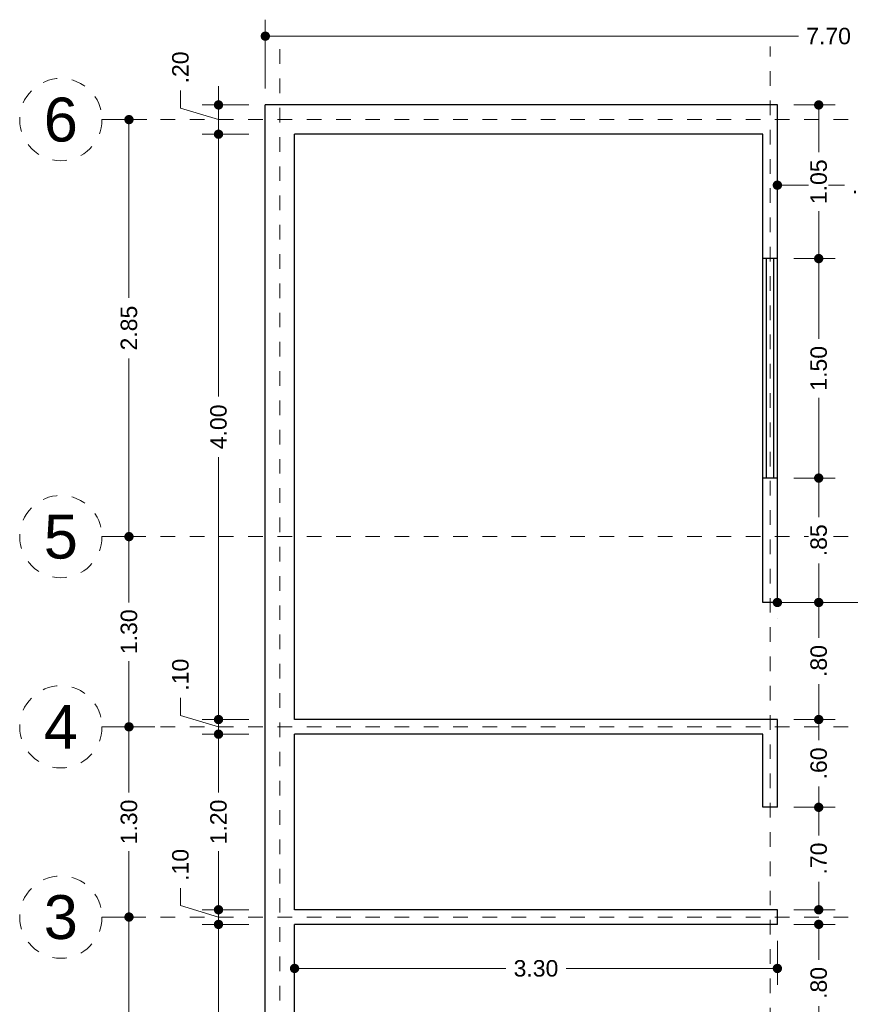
# Model space of a CAD drawing. Header units: millimetres. Extents: x 2562.9 to 2573.3, y 873.5 to 886.8.
# Tile 2 of 3: x 2562.9 to 2568.6, y 880.1 to 886.8. Entities that reach past the tile are written whole.
import ezdxf
from ezdxf.enums import TextEntityAlignment as Align

# ---------------------------------------------------------------- set-up
doc = ezdxf.new("R2010")
doc.units = ezdxf.units.MM
doc.header["$LTSCALE"] = 0.001
doc.linetypes.add('CENTER2', pattern=[28.575, 19.05, -3.175, 3.175, -3.175])
for name, color, linetype, lineweight in [('Cotas', 7, 'Continuous', 18), ('Ejes', 7, 'CENTER2', 5), ('Muros', 7, 'Continuous', 30), ('Ventanas', 250, 'Continuous', 25)]:
    doc.layers.add(name, color=color, linetype=linetype, lineweight=lineweight)
doc.styles.get("Standard").update_dxf_attribs({"font": 'arial.ttf'})
doc.dimstyles.new('1-75', dxfattribs={"dimscale": 75, "dimtxt": 0.0015, "dimasz": 0.00085, "dimexe": 0.0015, "dimexo": 0.0015, "dimgap": 0.0008, "dimtad": 0, "dimzin": 4, "dimdsep": 46, "dimtxsty": 'Standard', "dimblk": 'DOT', "dimcen": 0.09, "dimclrd": 256, "dimclre": 256, "dimclrt": 256, "dimadec": 0, "dimazin": 0, "dimtfac": 1, "dimtofl": 0, "dimtmove": 1, "dimatfit": 2, "dimfxl": 0.0015, "dimtfill": 1, "dimtolj": 1, "dimtzin": 4, "dimlwd": -1, "dimlwe": -1, "dimarcsym": 0})

# ---------------------------------------------------------------- blocks, each defined once
blk = doc.blocks.new('_DOT')
at = {"color": 0, "linetype": 'ByBlock'}
blk.add_line((-0.5, 0), (-1, 0), dxfattribs=at)
at = {"color": 0, "linetype": 'ByBlock', "const_width": 0.5}
blk.add_lwpolyline([(-0.25, 0, 1), (0.25, 0, 1)], format="xyb", close=True, dxfattribs=at)
blk = doc.blocks.new('*D4')
at = {"layer": 'Cotas', "transparency": 16777216}
for p, q in [((2564.6152, 886.3094), (2564.6152, 886.7795)), ((2572.3152, 886.3094), (2572.3152, 886.7795)), ((2564.6789, 886.667), (2568.2597, 886.667)), ((2572.2514, 886.667), (2568.6706, 886.667))]:
    blk.add_line(p, q, dxfattribs=at)
at = {"layer": 'Defpoints', "color": 0, "transparency": 16777216}
for p in [(2572.3152, 886.667), (2564.6152, 886.1969), (2572.3152, 886.1969)]:
    blk.add_point(p, dxfattribs=at)
at = {"layer": 'Cotas', "transparency": 16777216, "xscale": 0.06375, "yscale": 0.06375, "zscale": 0.06375, "rotation": 180}
blk.add_blockref('_DOT', (2564.6152, 886.667), dxfattribs=at)
at = {"layer": 'Cotas', "transparency": 16777216, "xscale": 0.06375, "yscale": 0.06375, "zscale": 0.06375}
blk.add_blockref('_DOT', (2572.3152, 886.667), dxfattribs=at)
at = {"layer": 'Cotas', "transparency": 16777216, "insert": (2568.4652, 886.667), "char_height": 0.1125, "attachment_point": 5, "bg_fill": 3, "box_fill_scale": 1.1, "bg_fill_color": 256, "bg_fill_true_color": 13158600, "bg_fill_transparency": 0}
blk.add_mtext('\\A1;7.70', dxfattribs=at)
blk = doc.blocks.new('*D6')
at = {"layer": 'Cotas', "transparency": 16777216}
for p, q in [((2563.7954, 880.6469), (2563.571, 880.6469)), ((2563.6835, 880.5832), (2563.6835, 878.7551)), ((2563.6835, 876.5107), (2563.6835, 878.3388)), ((2564.5027, 876.4469), (2563.571, 876.4469))]:
    blk.add_line(p, q, dxfattribs=at)
at = {"layer": 'Defpoints', "color": 0, "transparency": 16777216}
for p in [(2563.6835, 880.6469), (2563.9079, 880.6469), (2564.6152, 876.4469)]:
    blk.add_point(p, dxfattribs=at)
at = {"layer": 'Cotas', "transparency": 16777216, "xscale": 0.06375, "yscale": 0.06375, "zscale": 0.06375}
for p, rotation in [((2563.6835, 880.6469), 90), ((2563.6835, 876.4469), 270)]:
    blk.add_blockref('_DOT', p, dxfattribs=dict(at, rotation=rotation))
at = {"layer": 'Cotas', "transparency": 16777216, "insert": (2563.6835, 878.5469), "char_height": 0.1125, "attachment_point": 5, "rotation": 90, "bg_fill": 3, "box_fill_scale": 1.1, "bg_fill_color": 256, "bg_fill_true_color": 13158600, "bg_fill_transparency": 0}
blk.add_mtext('\\A1;4.20', dxfattribs=at)
blk = doc.blocks.new('*D7')
at = {"layer": 'Cotas', "transparency": 16777216}
for p, q in [((2563.861, 881.9469), (2563.571, 881.9469)), ((2563.6835, 881.8832), (2563.6835, 881.4976)), ((2563.6835, 880.7107), (2563.6835, 881.0963)), ((2563.7954, 880.6469), (2563.571, 880.6469))]:
    blk.add_line(p, q, dxfattribs=at)
at = {"layer": 'Defpoints', "color": 0, "transparency": 16777216}
for p in [(2563.6835, 881.9469), (2563.9735, 881.9469), (2563.9079, 880.6469)]:
    blk.add_point(p, dxfattribs=at)
at = {"layer": 'Cotas', "transparency": 16777216, "xscale": 0.06375, "yscale": 0.06375, "zscale": 0.06375}
for p, rotation in [((2563.6835, 881.9469), 90), ((2563.6835, 880.6469), 270)]:
    blk.add_blockref('_DOT', p, dxfattribs=dict(at, rotation=rotation))
at = {"layer": 'Cotas', "transparency": 16777216, "insert": (2563.6835, 881.2969), "char_height": 0.1125, "attachment_point": 5, "rotation": 90, "bg_fill": 3, "box_fill_scale": 1.1, "bg_fill_color": 256, "bg_fill_true_color": 13158600, "bg_fill_transparency": 0}
blk.add_mtext('\\A1;1.30', dxfattribs=at)
blk = doc.blocks.new('*D8')
at = {"layer": 'Cotas', "transparency": 16777216}
for p, q in [((2563.7304, 883.2469), (2563.571, 883.2469)), ((2563.6835, 883.1832), (2563.6835, 882.7976)), ((2563.6835, 882.0107), (2563.6835, 882.3963)), ((2563.861, 881.9469), (2563.571, 881.9469))]:
    blk.add_line(p, q, dxfattribs=at)
at = {"layer": 'Defpoints', "color": 0, "transparency": 16777216}
for p in [(2563.6835, 883.2469), (2563.8429, 883.2469), (2563.9735, 881.9469)]:
    blk.add_point(p, dxfattribs=at)
at = {"layer": 'Cotas', "transparency": 16777216, "xscale": 0.06375, "yscale": 0.06375, "zscale": 0.06375}
for p, rotation in [((2563.6835, 883.2469), 90), ((2563.6835, 881.9469), 270)]:
    blk.add_blockref('_DOT', p, dxfattribs=dict(at, rotation=rotation))
at = {"layer": 'Cotas', "transparency": 16777216, "insert": (2563.6835, 882.5969), "char_height": 0.1125, "attachment_point": 5, "rotation": 90, "bg_fill": 3, "box_fill_scale": 1.1, "bg_fill_color": 256, "bg_fill_true_color": 13158600, "bg_fill_transparency": 0}
blk.add_mtext('\\A1;1.30', dxfattribs=at)
blk = doc.blocks.new('*D9')
at = {"layer": 'Cotas', "transparency": 16777216}
for p, q in [((2563.8047, 886.0969), (2563.571, 886.0969)), ((2563.6835, 886.0332), (2563.6835, 884.8794)), ((2563.6835, 883.3107), (2563.6835, 884.4644)), ((2563.7304, 883.2469), (2563.571, 883.2469))]:
    blk.add_line(p, q, dxfattribs=at)
at = {"layer": 'Defpoints', "color": 0, "transparency": 16777216}
for p in [(2563.6835, 886.0969), (2563.9172, 886.0969), (2563.8429, 883.2469)]:
    blk.add_point(p, dxfattribs=at)
at = {"layer": 'Cotas', "transparency": 16777216, "xscale": 0.06375, "yscale": 0.06375, "zscale": 0.06375}
for p, rotation in [((2563.6835, 886.0969), 90), ((2563.6835, 883.2469), 270)]:
    blk.add_blockref('_DOT', p, dxfattribs=dict(at, rotation=rotation))
at = {"layer": 'Cotas', "transparency": 16777216, "insert": (2563.6835, 884.6719), "char_height": 0.1125, "attachment_point": 5, "rotation": 90, "bg_fill": 3, "box_fill_scale": 1.1, "bg_fill_color": 256, "bg_fill_true_color": 13158600, "bg_fill_transparency": 0}
blk.add_mtext('\\A1;2.85', dxfattribs=at)
blk = doc.blocks.new('*D24')
at = {"layer": 'Cotas', "transparency": 16777216}
for p, q in [((2568.2277, 880.5969), (2568.5103, 880.5969)), ((2568.3978, 880.5332), (2568.3978, 880.3553)), ((2568.3978, 879.8607), (2568.3978, 880.0386)), ((2568.2277, 879.7969), (2568.5103, 879.7969))]:
    blk.add_line(p, q, dxfattribs=at)
at = {"layer": 'Defpoints', "color": 0, "transparency": 16777216}
for p in [(2568.1152, 880.5969), (2568.3978, 880.5969), (2568.1152, 879.7969)]:
    blk.add_point(p, dxfattribs=at)
at = {"layer": 'Cotas', "transparency": 16777216, "xscale": 0.06375, "yscale": 0.06375, "zscale": 0.06375}
for p, rotation in [((2568.3978, 880.5969), 90), ((2568.3978, 879.7969), 270)]:
    blk.add_blockref('_DOT', p, dxfattribs=dict(at, rotation=rotation))
at = {"layer": 'Cotas', "transparency": 16777216, "insert": (2568.3978, 880.1969), "char_height": 0.1125, "attachment_point": 5, "rotation": 90, "bg_fill": 3, "box_fill_scale": 1.1, "bg_fill_color": 256, "bg_fill_true_color": 13158600, "bg_fill_transparency": 0}
blk.add_mtext('\\A1;.80', dxfattribs=at)
blk = doc.blocks.new('*D25')
at = {"layer": 'Cotas', "transparency": 16777216}
for p, q in [((2568.2277, 881.3969), (2568.5103, 881.3969)), ((2568.3978, 881.3332), (2568.3978, 881.2053)), ((2568.3978, 880.7607), (2568.3978, 880.8886)), ((2568.2277, 880.6969), (2568.5103, 880.6969))]:
    blk.add_line(p, q, dxfattribs=at)
at = {"layer": 'Defpoints', "color": 0, "transparency": 16777216}
for p in [(2568.1152, 881.3969), (2568.1152, 880.6969), (2568.3978, 880.6969)]:
    blk.add_point(p, dxfattribs=at)
at = {"layer": 'Cotas', "transparency": 16777216, "xscale": 0.06375, "yscale": 0.06375, "zscale": 0.06375}
for p, rotation in [((2568.3978, 881.3969), 90), ((2568.3978, 880.6969), 270)]:
    blk.add_blockref('_DOT', p, dxfattribs=dict(at, rotation=rotation))
at = {"layer": 'Cotas', "transparency": 16777216, "insert": (2568.3978, 881.0469), "char_height": 0.1125, "attachment_point": 5, "rotation": 90, "bg_fill": 3, "box_fill_scale": 1.1, "bg_fill_color": 256, "bg_fill_true_color": 13158600, "bg_fill_transparency": 0}
blk.add_mtext('\\A1;.70', dxfattribs=at)
blk = doc.blocks.new('*D26')
at = {"layer": 'Cotas', "transparency": 16777216}
for p, q in [((2568.2277, 882.7969), (2568.5103, 882.7969)), ((2568.3978, 882.7332), (2568.3978, 882.5553)), ((2568.3978, 882.0607), (2568.3978, 882.2386)), ((2568.2277, 881.9969), (2568.5103, 881.9969))]:
    blk.add_line(p, q, dxfattribs=at)
at = {"layer": 'Defpoints', "color": 0, "transparency": 16777216}
for p in [(2568.1152, 882.7969), (2568.3978, 882.7969), (2568.1152, 881.9969)]:
    blk.add_point(p, dxfattribs=at)
at = {"layer": 'Cotas', "transparency": 16777216, "xscale": 0.06375, "yscale": 0.06375, "zscale": 0.06375}
for p, rotation in [((2568.3978, 882.7969), 90), ((2568.3978, 881.9969), 270)]:
    blk.add_blockref('_DOT', p, dxfattribs=dict(at, rotation=rotation))
at = {"layer": 'Cotas', "transparency": 16777216, "insert": (2568.3978, 882.3969), "char_height": 0.1125, "attachment_point": 5, "rotation": 90, "bg_fill": 3, "box_fill_scale": 1.1, "bg_fill_color": 256, "bg_fill_true_color": 13158600, "bg_fill_transparency": 0}
blk.add_mtext('\\A1;.80', dxfattribs=at)
blk = doc.blocks.new('*D27')
at = {"layer": 'Cotas', "transparency": 16777216}
for p, q in [((2568.2277, 883.6469), (2568.5103, 883.6469)), ((2568.3978, 883.5832), (2568.3978, 883.3809)), ((2568.3978, 882.8607), (2568.3978, 883.063)), ((2568.2277, 882.7969), (2568.5103, 882.7969))]:
    blk.add_line(p, q, dxfattribs=at)
at = {"layer": 'Defpoints', "color": 0, "transparency": 16777216}
for p in [(2568.1152, 883.6469), (2568.3978, 883.6469), (2568.1152, 882.7969)]:
    blk.add_point(p, dxfattribs=at)
at = {"layer": 'Cotas', "transparency": 16777216, "xscale": 0.06375, "yscale": 0.06375, "zscale": 0.06375}
for p, rotation in [((2568.3978, 883.6469), 90), ((2568.3978, 882.7969), 270)]:
    blk.add_blockref('_DOT', p, dxfattribs=dict(at, rotation=rotation))
at = {"layer": 'Cotas', "transparency": 16777216, "insert": (2568.3978, 883.2219), "char_height": 0.1125, "attachment_point": 5, "rotation": 90, "bg_fill": 3, "box_fill_scale": 1.1, "bg_fill_color": 256, "bg_fill_true_color": 13158600, "bg_fill_transparency": 0}
blk.add_mtext('\\A1;.85', dxfattribs=at)
blk = doc.blocks.new('*D28')
at = {"layer": 'Cotas', "transparency": 16777216}
for p, q in [((2568.2277, 885.1469), (2568.5103, 885.1469)), ((2568.3978, 885.0832), (2568.3978, 884.5976)), ((2568.3978, 883.7107), (2568.3978, 884.1963)), ((2568.2277, 883.6469), (2568.5103, 883.6469))]:
    blk.add_line(p, q, dxfattribs=at)
at = {"layer": 'Defpoints', "color": 0, "transparency": 16777216}
for p in [(2568.1152, 885.1469), (2568.3978, 885.1469), (2568.1152, 883.6469)]:
    blk.add_point(p, dxfattribs=at)
at = {"layer": 'Cotas', "transparency": 16777216, "xscale": 0.06375, "yscale": 0.06375, "zscale": 0.06375}
for p, rotation in [((2568.3978, 885.1469), 90), ((2568.3978, 883.6469), 270)]:
    blk.add_blockref('_DOT', p, dxfattribs=dict(at, rotation=rotation))
at = {"layer": 'Cotas', "transparency": 16777216, "insert": (2568.3978, 884.3969), "char_height": 0.1125, "attachment_point": 5, "rotation": 90, "bg_fill": 3, "box_fill_scale": 1.1, "bg_fill_color": 256, "bg_fill_true_color": 13158600, "bg_fill_transparency": 0}
blk.add_mtext('\\A1;1.50', dxfattribs=at)
blk = doc.blocks.new('*D29')
at = {"layer": 'Cotas', "transparency": 16777216}
for p, q in [((2568.2277, 886.1969), (2568.5103, 886.1969)), ((2568.3978, 886.1332), (2568.3978, 885.8732)), ((2568.3978, 885.2107), (2568.3978, 885.4707)), ((2568.2277, 885.1469), (2568.5103, 885.1469))]:
    blk.add_line(p, q, dxfattribs=at)
at = {"layer": 'Defpoints', "color": 0, "transparency": 16777216}
for p in [(2568.1152, 886.1969), (2568.3978, 886.1969), (2568.1152, 885.1469)]:
    blk.add_point(p, dxfattribs=at)
at = {"layer": 'Cotas', "transparency": 16777216, "xscale": 0.06375, "yscale": 0.06375, "zscale": 0.06375}
for p, rotation in [((2568.3978, 886.1969), 90), ((2568.3978, 885.1469), 270)]:
    blk.add_blockref('_DOT', p, dxfattribs=dict(at, rotation=rotation))
at = {"layer": 'Cotas', "transparency": 16777216, "insert": (2568.3978, 885.6719), "char_height": 0.1125, "attachment_point": 5, "rotation": 90, "bg_fill": 3, "box_fill_scale": 1.1, "bg_fill_color": 256, "bg_fill_true_color": 13158600, "bg_fill_transparency": 0}
blk.add_mtext('\\A1;1.05', dxfattribs=at)
blk = doc.blocks.new('*D32')
at = {"layer": 'Cotas', "transparency": 16777216}
for p, q in [((2564.5027, 880.5969), (2564.1829, 880.5969)), ((2564.2954, 880.5332), (2564.2954, 878.7551)), ((2564.2954, 876.5607), (2564.2954, 878.3388)), ((2564.5027, 876.4969), (2564.1829, 876.4969))]:
    blk.add_line(p, q, dxfattribs=at)
at = {"layer": 'Defpoints', "color": 0, "transparency": 16777216}
for p in [(2564.2954, 880.5969), (2564.6152, 880.5969), (2564.6152, 876.4969)]:
    blk.add_point(p, dxfattribs=at)
at = {"layer": 'Cotas', "transparency": 16777216, "xscale": 0.06375, "yscale": 0.06375, "zscale": 0.06375}
for p, rotation in [((2564.2954, 880.5969), 90), ((2564.2954, 876.4969), 270)]:
    blk.add_blockref('_DOT', p, dxfattribs=dict(at, rotation=rotation))
at = {"layer": 'Cotas', "transparency": 16777216, "insert": (2564.2954, 878.5469), "char_height": 0.1125, "attachment_point": 5, "rotation": 90, "bg_fill": 3, "box_fill_scale": 1.1, "bg_fill_color": 256, "bg_fill_true_color": 13158600, "bg_fill_transparency": 0}
blk.add_mtext('\\A1;4.10', dxfattribs=at)
blk = doc.blocks.new('*D33')
at = {"layer": 'Cotas', "transparency": 16777216}
for p, q in [((2564.0355, 880.7249), (2564.0355, 880.8449)), ((2564.2954, 880.7607), (2564.2954, 880.8244)), ((2564.2954, 880.6469), (2564.0355, 880.7249)), ((2564.5027, 880.6969), (2564.1829, 880.6969)), ((2564.2954, 880.5969), (2564.2954, 880.6969)), ((2564.5027, 880.5969), (2564.1829, 880.5969)), ((2564.2954, 880.5332), (2564.2954, 880.4694))]:
    blk.add_line(p, q, dxfattribs=at)
at = {"layer": 'Defpoints', "color": 0, "transparency": 16777216}
for p in [(2564.2954, 880.6969), (2564.6152, 880.6969), (2564.6152, 880.5969)]:
    blk.add_point(p, dxfattribs=at)
at = {"layer": 'Cotas', "transparency": 16777216, "xscale": 0.06375, "yscale": 0.06375, "zscale": 0.06375}
for p, rotation in [((2564.2954, 880.6969), 270), ((2564.2954, 880.5969), 90)]:
    blk.add_blockref('_DOT', p, dxfattribs=dict(at, rotation=rotation))
at = {"layer": 'Cotas', "transparency": 16777216, "insert": (2564.0355, 881.0033), "char_height": 0.1125, "attachment_point": 5, "rotation": 90, "bg_fill": 3, "box_fill_scale": 1.1, "bg_fill_color": 256, "bg_fill_true_color": 13158600, "bg_fill_transparency": 0}
blk.add_mtext('\\A1;.10', dxfattribs=at)
blk = doc.blocks.new('*D34')
at = {"layer": 'Cotas', "transparency": 16777216}
for p, q in [((2564.5027, 881.8969), (2564.1829, 881.8969)), ((2564.2954, 881.8332), (2564.2954, 881.4976)), ((2564.2954, 880.7607), (2564.2954, 881.0963)), ((2564.5027, 880.6969), (2564.1829, 880.6969))]:
    blk.add_line(p, q, dxfattribs=at)
at = {"layer": 'Defpoints', "color": 0, "transparency": 16777216}
for p in [(2564.2954, 881.8969), (2564.6152, 881.8969), (2564.6152, 880.6969)]:
    blk.add_point(p, dxfattribs=at)
at = {"layer": 'Cotas', "transparency": 16777216, "xscale": 0.06375, "yscale": 0.06375, "zscale": 0.06375}
for p, rotation in [((2564.2954, 881.8969), 90), ((2564.2954, 880.6969), 270)]:
    blk.add_blockref('_DOT', p, dxfattribs=dict(at, rotation=rotation))
at = {"layer": 'Cotas', "transparency": 16777216, "insert": (2564.2954, 881.2969), "char_height": 0.1125, "attachment_point": 5, "rotation": 90, "bg_fill": 3, "box_fill_scale": 1.1, "bg_fill_color": 256, "bg_fill_true_color": 13158600, "bg_fill_transparency": 0}
blk.add_mtext('\\A1;1.20', dxfattribs=at)
blk = doc.blocks.new('*D35')
at = {"layer": 'Cotas', "transparency": 16777216}
for p, q in [((2564.0355, 882.0249), (2564.0355, 882.1449)), ((2564.2954, 882.0607), (2564.2954, 882.1244)), ((2564.2954, 881.9469), (2564.0355, 882.0249)), ((2564.5027, 881.9969), (2564.1829, 881.9969)), ((2564.2954, 881.8969), (2564.2954, 881.9969)), ((2564.5027, 881.8969), (2564.1829, 881.8969)), ((2564.2954, 881.8332), (2564.2954, 881.7694))]:
    blk.add_line(p, q, dxfattribs=at)
at = {"layer": 'Defpoints', "color": 0, "transparency": 16777216}
for p in [(2564.2954, 881.9969), (2564.6152, 881.9969), (2564.6152, 881.8969)]:
    blk.add_point(p, dxfattribs=at)
at = {"layer": 'Cotas', "transparency": 16777216, "xscale": 0.06375, "yscale": 0.06375, "zscale": 0.06375}
for p, rotation in [((2564.2954, 881.9969), 270), ((2564.2954, 881.8969), 90)]:
    blk.add_blockref('_DOT', p, dxfattribs=dict(at, rotation=rotation))
at = {"layer": 'Cotas', "transparency": 16777216, "insert": (2564.0355, 882.3033), "char_height": 0.1125, "attachment_point": 5, "rotation": 90, "bg_fill": 3, "box_fill_scale": 1.1, "bg_fill_color": 256, "bg_fill_true_color": 13158600, "bg_fill_transparency": 0}
blk.add_mtext('\\A1;.10', dxfattribs=at)
blk = doc.blocks.new('*D36')
at = {"layer": 'Cotas', "transparency": 16777216}
for p, q in [((2564.5027, 885.9969), (2564.1829, 885.9969)), ((2564.2954, 885.9332), (2564.2954, 884.2051)), ((2564.2954, 882.0607), (2564.2954, 883.7888)), ((2564.5027, 881.9969), (2564.1829, 881.9969))]:
    blk.add_line(p, q, dxfattribs=at)
at = {"layer": 'Defpoints', "color": 0, "transparency": 16777216}
for p in [(2564.2954, 885.9969), (2564.6152, 885.9969), (2564.6152, 881.9969)]:
    blk.add_point(p, dxfattribs=at)
at = {"layer": 'Cotas', "transparency": 16777216, "xscale": 0.06375, "yscale": 0.06375, "zscale": 0.06375}
for p, rotation in [((2564.2954, 885.9969), 90), ((2564.2954, 881.9969), 270)]:
    blk.add_blockref('_DOT', p, dxfattribs=dict(at, rotation=rotation))
at = {"layer": 'Cotas', "transparency": 16777216, "insert": (2564.2954, 883.9969), "char_height": 0.1125, "attachment_point": 5, "rotation": 90, "bg_fill": 3, "box_fill_scale": 1.1, "bg_fill_color": 256, "bg_fill_true_color": 13158600, "bg_fill_transparency": 0}
blk.add_mtext('\\A1;4.00', dxfattribs=at)
blk = doc.blocks.new('*D37')
at = {"layer": 'Cotas', "transparency": 16777216}
for p, q in [((2564.2954, 886.2607), (2564.2954, 886.3244)), ((2564.0355, 886.1749), (2564.0355, 886.2949)), ((2564.5027, 886.1969), (2564.1829, 886.1969)), ((2564.2954, 885.9969), (2564.2954, 886.1969)), ((2564.2954, 886.0969), (2564.0355, 886.1749)), ((2564.5027, 885.9969), (2564.1829, 885.9969)), ((2564.2954, 885.9332), (2564.2954, 885.8694))]:
    blk.add_line(p, q, dxfattribs=at)
at = {"layer": 'Defpoints', "color": 0, "transparency": 16777216}
for p in [(2564.2954, 886.1969), (2564.6152, 886.1969), (2564.6152, 885.9969)]:
    blk.add_point(p, dxfattribs=at)
at = {"layer": 'Cotas', "transparency": 16777216, "xscale": 0.06375, "yscale": 0.06375, "zscale": 0.06375}
for p, rotation in [((2564.2954, 886.1969), 270), ((2564.2954, 885.9969), 90)]:
    blk.add_blockref('_DOT', p, dxfattribs=dict(at, rotation=rotation))
at = {"layer": 'Cotas', "transparency": 16777216, "insert": (2564.0355, 886.4533), "char_height": 0.1125, "attachment_point": 5, "rotation": 90, "bg_fill": 3, "box_fill_scale": 1.1, "bg_fill_color": 256, "bg_fill_true_color": 13158600, "bg_fill_transparency": 0}
blk.add_mtext('\\A1;.20', dxfattribs=at)
blk = doc.blocks.new('*D38')
at = {"layer": 'Cotas', "transparency": 16777216}
for p, q in [((2564.8152, 880.4844), (2564.8152, 880.1834)), ((2568.1152, 880.4844), (2568.1152, 880.1834)), ((2564.8789, 880.2959), (2566.2593, 880.2959)), ((2568.0514, 880.2959), (2566.6711, 880.2959))]:
    blk.add_line(p, q, dxfattribs=at)
at = {"layer": 'Defpoints', "color": 0, "transparency": 16777216}
for p in [(2564.8152, 880.5969), (2568.1152, 880.5969), (2568.1152, 880.2959)]:
    blk.add_point(p, dxfattribs=at)
at = {"layer": 'Cotas', "transparency": 16777216, "xscale": 0.06375, "yscale": 0.06375, "zscale": 0.06375, "rotation": 180}
blk.add_blockref('_DOT', (2564.8152, 880.2959), dxfattribs=at)
at = {"layer": 'Cotas', "transparency": 16777216, "xscale": 0.06375, "yscale": 0.06375, "zscale": 0.06375}
blk.add_blockref('_DOT', (2568.1152, 880.2959), dxfattribs=at)
at = {"layer": 'Cotas', "transparency": 16777216, "insert": (2566.4652, 880.2959), "char_height": 0.1125, "attachment_point": 5, "bg_fill": 3, "box_fill_scale": 1.1, "bg_fill_color": 256, "bg_fill_true_color": 13158600, "bg_fill_transparency": 0}
blk.add_mtext('\\A1;3.30', dxfattribs=at)
blk = doc.blocks.new('*D47')
at = {"layer": 'Cotas', "transparency": 16777216}
for p, q in [((2569.7152, 883.1844), (2569.7152, 882.6843)), ((2568.1789, 882.7968), (2568.7145, 882.7968)), ((2569.6514, 882.7968), (2569.1158, 882.7968)), ((2568.1152, 882.6844), (2568.1152, 882.6843))]:
    blk.add_line(p, q, dxfattribs=at)
at = {"layer": 'Defpoints', "color": 0, "transparency": 16777216}
for p in [(2569.7152, 883.2969), (2568.1152, 882.7969), (2568.1152, 882.7968)]:
    blk.add_point(p, dxfattribs=at)
at = {"layer": 'Cotas', "transparency": 16777216, "xscale": 0.06375, "yscale": 0.06375, "zscale": 0.06375, "rotation": 180}
blk.add_blockref('_DOT', (2568.1152, 882.7968), dxfattribs=at)
at = {"layer": 'Cotas', "transparency": 16777216, "xscale": 0.06375, "yscale": 0.06375, "zscale": 0.06375}
blk.add_blockref('_DOT', (2569.7152, 882.7968), dxfattribs=at)
at = {"layer": 'Cotas', "transparency": 16777216, "insert": (2568.9152, 882.7968), "char_height": 0.1125, "attachment_point": 5, "bg_fill": 3, "box_fill_scale": 1.1, "bg_fill_color": 256, "bg_fill_true_color": 13158600, "bg_fill_transparency": 0}
blk.add_mtext('\\A1;1.60', dxfattribs=at)
blk = doc.blocks.new('*D52')
at = {"layer": 'Cotas', "transparency": 16777216}
for p, q in [((2568.1152, 885.9844), (2568.1152, 885.5362)), ((2569.0152, 885.8844), (2569.0152, 885.5362)), ((2568.1789, 885.6487), (2568.5747, 885.6487)), ((2568.9514, 885.6487), (2568.8914, 885.6487))]:
    blk.add_line(p, q, dxfattribs=at)
at = {"layer": 'Defpoints', "color": 0, "transparency": 16777216}
for p in [(2568.1152, 886.0969), (2569.0152, 885.9969), (2568.1152, 885.6487)]:
    blk.add_point(p, dxfattribs=at)
at = {"layer": 'Cotas', "transparency": 16777216, "xscale": 0.06375, "yscale": 0.06375, "zscale": 0.06375, "rotation": 180}
blk.add_blockref('_DOT', (2568.1152, 885.6487), dxfattribs=at)
at = {"layer": 'Cotas', "transparency": 16777216, "xscale": 0.06375, "yscale": 0.06375, "zscale": 0.06375}
blk.add_blockref('_DOT', (2569.0152, 885.6487), dxfattribs=at)
at = {"layer": 'Cotas', "transparency": 16777216, "insert": (2568.7331, 885.6487), "char_height": 0.1125, "attachment_point": 5, "bg_fill": 3, "box_fill_scale": 1.1, "bg_fill_color": 256, "bg_fill_true_color": 13158600, "bg_fill_transparency": 0}
blk.add_mtext('\\A1;.90', dxfattribs=at)
blk = doc.blocks.new('*D53')
at = {"layer": 'Cotas', "transparency": 16777216}
for p, q in [((2568.2277, 881.9969), (2568.5103, 881.9969)), ((2568.3978, 881.9332), (2568.3978, 881.8553)), ((2568.3978, 881.4607), (2568.3978, 881.5386)), ((2568.2277, 881.3969), (2568.5103, 881.3969))]:
    blk.add_line(p, q, dxfattribs=at)
at = {"layer": 'Defpoints', "color": 0, "transparency": 16777216}
for p in [(2568.1152, 881.9969), (2568.1152, 881.3969), (2568.3978, 881.3969)]:
    blk.add_point(p, dxfattribs=at)
at = {"layer": 'Cotas', "transparency": 16777216, "xscale": 0.06375, "yscale": 0.06375, "zscale": 0.06375}
for p, rotation in [((2568.3978, 881.9969), 90), ((2568.3978, 881.3969), 270)]:
    blk.add_blockref('_DOT', p, dxfattribs=dict(at, rotation=rotation))
at = {"layer": 'Cotas', "transparency": 16777216, "insert": (2568.3978, 881.6969), "char_height": 0.1125, "attachment_point": 5, "rotation": 90, "bg_fill": 3, "box_fill_scale": 1.1, "bg_fill_color": 256, "bg_fill_true_color": 13158600, "bg_fill_transparency": 0}
blk.add_mtext('\\A1;.60', dxfattribs=at)

msp = doc.modelspace()

# ---------------------------------------------------------------- linework, layer by layer
at = {"layer": 'Ejes', "linetype": 'CENTER2'}
for p, q in [((2564.7152, 874.0772), (2564.7152, 886.5969)), ((2568.0652, 874.1272), (2568.0652, 886.5969)), ((2563.4989, 886.0969), (2572.7152, 886.0969)), ((2563.4989, 883.2469), (2572.7152, 883.2469)), ((2563.4989, 881.9469), (2572.7152, 881.9469)), ((2563.4989, 880.6469), (2572.7152, 880.6469))]:
    msp.add_line(p, q, dxfattribs=at)
at = {"layer": 'Ejes'}
for centre in [(2563.2176, 886.0969), (2563.2176, 883.2469), (2563.2176, 881.9469), (2563.2176, 880.6469)]:
    msp.add_circle(centre, 0.2812, dxfattribs=at)
at = {"layer": 'Muros'}
for p, q in [((2564.6152, 876.3969), (2564.6152, 886.1969)), ((2568.1152, 886.1969), (2564.6152, 886.1969)), ((2568.1152, 882.7969), (2568.1152, 886.1969)), ((2568.0152, 885.9969), (2564.8152, 885.9969)), ((2564.8152, 881.9969), (2564.8152, 885.9969)), ((2568.0152, 882.7969), (2568.0152, 885.9969)), ((2568.1152, 882.7969), (2568.0152, 882.7969)), ((2568.1152, 881.9969), (2564.8152, 881.9969)), ((2568.1152, 881.3969), (2568.1152, 881.9969)), ((2568.0152, 881.8969), (2564.8152, 881.8969)), ((2564.8152, 880.6969), (2564.8152, 881.8969)), ((2568.0152, 881.3969), (2568.0152, 881.8969)), ((2568.1152, 881.3969), (2568.0152, 881.3969)), ((2568.1152, 880.6969), (2564.8152, 880.6969)), ((2568.1152, 880.5969), (2568.1152, 880.6969)), ((2564.8152, 876.4969), (2564.8152, 880.5969)), ((2568.1152, 880.5969), (2564.8152, 880.5969))]:
    msp.add_line(p, q, dxfattribs=at)
at = {"layer": 'Ventanas'}
for p, q in [((2568.1152, 885.1469), (2568.0152, 885.1469)), ((2568.0402, 883.6469), (2568.0402, 885.1469)), ((2568.0902, 883.6469), (2568.0902, 885.1469)), ((2568.1152, 883.6469), (2568.0152, 883.6469))]:
    msp.add_line(p, q, dxfattribs=at)

# ---------------------------------------------------------------- texts
at = {"layer": 'Ejes'}
for s, p in [('6', (2563.2176, 886.0969)), ('5', (2563.2176, 883.2469)), ('4', (2563.2176, 881.9469)), ('3', (2563.2176, 880.6469))]:
    msp.add_text(s, height=0.3, dxfattribs=at).set_placement(p, align=Align.MIDDLE_CENTER)

# ---------------------------------------------------------------- next in the draw order: dimensions: what is measured, and where the dimension line sits
at = {"layer": 'Cotas'}
dim = msp.add_linear_dim(base=(2572.3152, 886.667), p1=(2564.6152, 886.1969), p2=(2572.3152, 886.1969), dimstyle='1-75', dxfattribs=at)
dim.commit()
dim.dimension.update_dxf_attribs({"geometry": '*D4', "text_midpoint": (2568.4652, 886.667)})
dim = msp.add_linear_dim(base=(2568.1152, 885.6487), p1=(2569.0152, 885.9969), p2=(2568.1152, 886.0969), dimstyle='1-75', override={"dimjust": 1}, dxfattribs=at)
dim.commit()
dim.dimension.update_dxf_attribs({"geometry": '*D52', "text_midpoint": (2568.7331, 885.6487)})
for base, p1, p2, picture, middle in [((2568.3978, 882.7969), (2568.1152, 881.9969), (2568.1152, 882.7969), '*D26', (2568.3978, 882.3969)), ((2568.3978, 880.6969), (2568.1152, 881.3969), (2568.1152, 880.6969), '*D25', (2568.3978, 881.0469)), ((2563.6835, 880.6469), (2564.6152, 876.4469), (2563.9079, 880.6469), '*D6', (2563.6835, 878.5469)), ((2568.3978, 880.5969), (2568.1152, 879.7969), (2568.1152, 880.5969), '*D24', (2568.3978, 880.1969))]:
    dim = msp.add_linear_dim(base=base, p1=p1, p2=p2, angle=90, dimstyle='1-75', dxfattribs=at)
    dim.commit()
    dim.dimension.update_dxf_attribs({"geometry": picture, "text_midpoint": middle})

# ---------------------------------------------------------------- next in the draw order: dimensions: what is measured, and where the dimension line sits
for base, p1, p2, picture, middle in [((2568.3978, 883.6469), (2568.1152, 882.7969), (2568.1152, 883.6469), '*D27', (2568.3978, 883.2219)), ((2568.3978, 881.3969), (2568.1152, 881.9969), (2568.1152, 881.3969), '*D53', (2568.3978, 881.6969)), ((2563.6835, 881.9469), (2563.9079, 880.6469), (2563.9735, 881.9469), '*D7', (2563.6835, 881.2969)), ((2564.2954, 880.5969), (2564.6152, 876.4969), (2564.6152, 880.5969), '*D32', (2564.2954, 878.5469))]:
    dim = msp.add_linear_dim(base=base, p1=p1, p2=p2, angle=90, dimstyle='1-75', dxfattribs=at)
    dim.commit()
    dim.dimension.update_dxf_attribs({"geometry": picture, "text_midpoint": middle})
dim = msp.add_linear_dim(base=(2568.1152, 880.2959), p1=(2564.8152, 880.5969), p2=(2568.1152, 880.5969), dimstyle='1-75', dxfattribs=at)
dim.commit()
dim.dimension.update_dxf_attribs({"geometry": '*D38', "text_midpoint": (2566.4652, 880.2959)})

# ---------------------------------------------------------------- next in the draw order: dimensions: what is measured, and where the dimension line sits
for base, p1, p2, picture, middle in [((2568.3978, 885.1469), (2568.1152, 883.6469), (2568.1152, 885.1469), '*D28', (2568.3978, 884.3969)), ((2563.6835, 883.2469), (2563.9735, 881.9469), (2563.8429, 883.2469), '*D8', (2563.6835, 882.5969)), ((2564.2954, 880.6969), (2564.6152, 880.5969), (2564.6152, 880.6969), '*D33', (2564.0355, 880.9049))]:
    dim = msp.add_linear_dim(base=base, p1=p1, p2=p2, angle=90, dimstyle='1-75', dxfattribs=at)
    dim.commit()
    dim.dimension.update_dxf_attribs({"geometry": picture, "text_midpoint": middle})
dim = msp.add_linear_dim(base=(2568.1152, 882.7968), p1=(2569.7152, 883.2969), p2=(2568.1152, 882.7969), dimstyle='1-75', dxfattribs=at)
dim.commit()
dim.dimension.update_dxf_attribs({"geometry": '*D47', "text_midpoint": (2568.9152, 882.7968)})

# ---------------------------------------------------------------- next in the draw order: dimensions: what is measured, and where the dimension line sits
for base, p1, p2, picture, middle in [((2568.3978, 886.1969), (2568.1152, 885.1469), (2568.1152, 886.1969), '*D29', (2568.3978, 885.6719)), ((2563.6835, 886.0969), (2563.8429, 883.2469), (2563.9172, 886.0969), '*D9', (2563.6835, 884.6719)), ((2564.2954, 881.8969), (2564.6152, 880.6969), (2564.6152, 881.8969), '*D34', (2564.2954, 881.2969))]:
    dim = msp.add_linear_dim(base=base, p1=p1, p2=p2, angle=90, dimstyle='1-75', dxfattribs=at)
    dim.commit()
    dim.dimension.update_dxf_attribs({"geometry": picture, "text_midpoint": middle})

# ---------------------------------------------------------------- next in the draw order: dimensions: what is measured, and where the dimension line sits
dim = msp.add_linear_dim(base=(2564.2954, 881.9969), p1=(2564.6152, 881.8969), p2=(2564.6152, 881.9969), angle=90, dimstyle='1-75', dxfattribs=at)
dim.commit()
dim.dimension.update_dxf_attribs({"geometry": '*D35', "text_midpoint": (2564.0355, 882.2049)})

# ---------------------------------------------------------------- next in the draw order: dimensions: what is measured, and where the dimension line sits
dim = msp.add_linear_dim(base=(2564.2954, 885.9969), p1=(2564.6152, 881.9969), p2=(2564.6152, 885.9969), angle=90, dimstyle='1-75', dxfattribs=at)
dim.commit()
dim.dimension.update_dxf_attribs({"geometry": '*D36', "text_midpoint": (2564.2954, 883.9969)})

# ---------------------------------------------------------------- next in the draw order: dimensions: what is measured, and where the dimension line sits
dim = msp.add_linear_dim(base=(2564.2954, 886.1969), p1=(2564.6152, 885.9969), p2=(2564.6152, 886.1969), angle=90, dimstyle='1-75', dxfattribs=at)
dim.commit()
dim.dimension.update_dxf_attribs({"geometry": '*D37', "text_midpoint": (2564.0355, 886.3549)})

doc.saveas('drawing.dxf')
